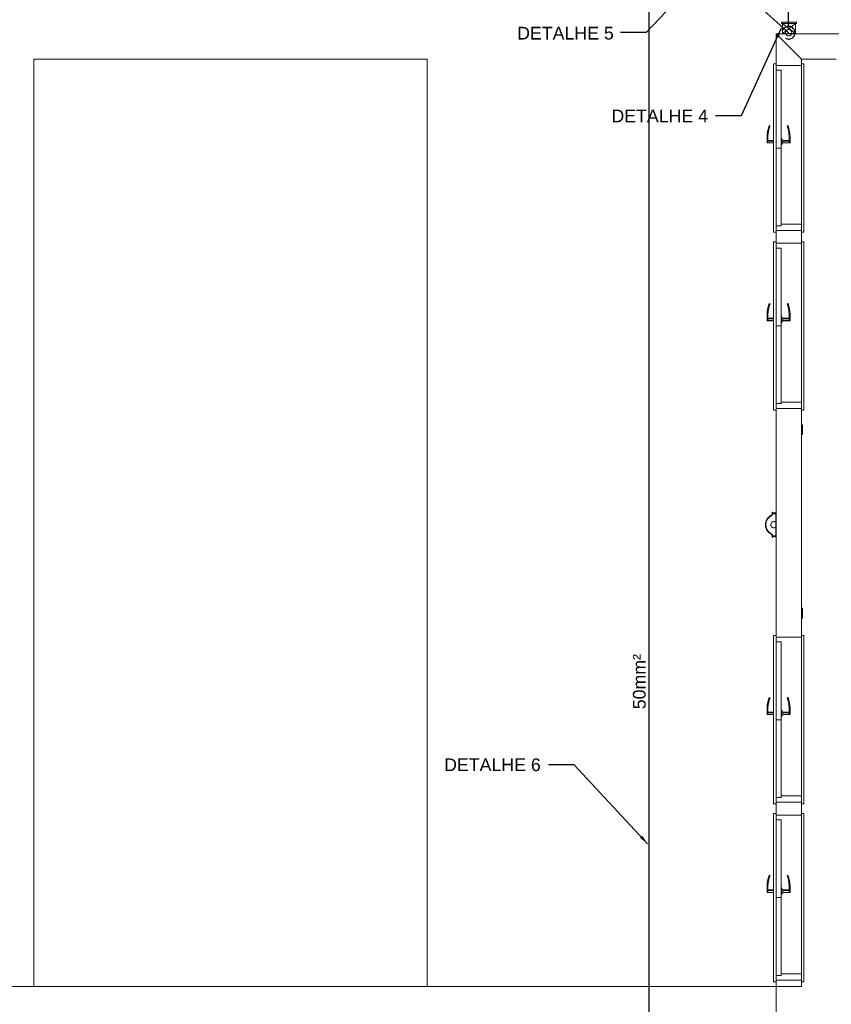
# Model space of a CAD drawing. Header units: millimetres. Extents: x 659 to 1031, y -73 to 11.
# Tile 8 of 141: x 687 to 700, y -56 to -40. Entities that reach past the tile are written whole.
import ezdxf

# ---------------------------------------------------------------- set-up
doc = ezdxf.new("R2010")
doc.units = ezdxf.units.MM
doc.header["$MEASUREMENT"] = 0
doc.linetypes.add('NULL', pattern=[0])
for name, color, linetype, lineweight in [('Caixas de passagem', 134, 'Continuous', 5), ('Cotas', 1, 'Continuous', 0), ('IFC-Elemento construtivo genérico-Contorno', 253, 'Continuous', 5), ('IFC-Elemento terminal-Contorno', 253, 'Continuous', 5), ('IFC-Laje-Contorno', 134, 'Continuous', 5), ('IFC-Parede padrão-Contorno', 44, 'Continuous', 5), ('IFC-Porta-Contorno', 142, 'Continuous', 5), ('PR-Condutos 35mm²', 210, 'Continuous', 25), ('PR-Condutos 50mm²', 30, 'Continuous', 25), ('PR-Conexões', 5, 'Continuous', 20), ('PR-Textos conduto', 7, 'Continuous', 9), ('Textos', 7, 'Continuous', 9)]:
    doc.layers.add(name, color=color, linetype=linetype, lineweight=lineweight)
doc.styles.add('Arial', font='arial.ttf')
doc.dimstyles.get("Standard").update_dxf_attribs({"dimtxt": 0.18, "dimasz": 0.18, "dimexe": 0.18, "dimexo": 0.0625, "dimgap": 0.09, "dimtad": 0, "dimtih": 1, "dimtoh": 1, "dimdec": 4, "dimzin": 0, "dimdsep": 46, "dimtxsty": 'Standard', "dimcen": 0.09, "dimadec": 0, "dimazin": 0, "dimtfac": 1, "dimtdec": 4, "dimtofl": 0, "dimtmove": 0, "dimatfit": 3, "dimfxl": 1, "dimtolj": 1, "dimtzin": 0, "dimarcsym": 0})

msp = doc.modelspace()

# ---------------------------------------------------------------- hatches: boundary and pattern name
at = {"layer": 'Caixas de passagem', "linetype": 'Continuous'}
msp.add_hatch(color=134, dxfattribs=at).paths.add_polyline_path([(699.73, -40.518), (699.49, -40.518), (699.49, -40.538), (699.51, -40.538), (699.71, -40.538), (699.73, -40.538)])

# ---------------------------------------------------------------- linework, layer by layer
at = {"layer": 'Caixas de passagem'}
for p, q in [((699.49, -40.538), (699.49, -40.518)), ((699.49, -40.518), (699.73, -40.518)), ((699.51, -40.538), (699.49, -40.538)), ((699.51, -40.698), (699.51, -40.538)), ((699.51, -40.538), (699.71, -40.538)), ((699.51, -40.698), (699.71, -40.538)), ((699.51, -40.538), (699.71, -40.698)), ((699.71, -40.538), (699.71, -40.698)), ((699.73, -40.538), (699.71, -40.538)), ((699.73, -40.518), (699.73, -40.538)), ((699.71, -40.698), (699.51, -40.698))]:
    msp.add_line(p, q, dxfattribs=at)
at = {"layer": 'IFC-Elemento construtivo genérico-Contorno', "color": 8, "lineweight": 5}
for p, q in [((699.806, -46.855), (699.822, -46.855)), ((699.822, -47.011), (699.822, -46.855)), ((699.822, -46.888), (699.823, -46.888)), ((699.823, -46.978), (699.823, -46.888)), ((699.806, -47.011), (699.822, -47.011)), ((699.822, -46.978), (699.823, -46.978)), ((699.806, -49.742), (699.822, -49.742)), ((699.822, -49.898), (699.822, -49.742)), ((699.806, -49.898), (699.822, -49.898)), ((699.822, -49.775), (699.823, -49.775)), ((699.822, -49.865), (699.823, -49.865)), ((699.823, -49.865), (699.823, -49.775))]:
    msp.add_line(p, q, dxfattribs=at)
at = {"layer": 'IFC-Elemento terminal-Contorno', "color": 8, "lineweight": 5}
for p, q in [((699.25, -48.367), (699.257, -48.353)), ((699.256, -48.372), (699.262, -48.359)), ((699.257, -48.353), (699.264, -48.339)), ((699.262, -48.359), (699.269, -48.346)), ((699.264, -48.339), (699.273, -48.326)), ((699.269, -48.346), (699.277, -48.334)), ((699.273, -48.326), (699.283, -48.314)), ((699.277, -48.334), (699.286, -48.323)), ((699.283, -48.314), (699.295, -48.303)), ((699.286, -48.323), (699.296, -48.313)), ((699.295, -48.303), (699.307, -48.293)), ((699.296, -48.313), (699.307, -48.303)), ((699.307, -48.293), (699.32, -48.285)), ((699.307, -48.303), (699.319, -48.295)), ((699.319, -48.295), (699.331, -48.287)), ((699.32, -48.285), (699.334, -48.277)), ((699.331, -48.287), (699.334, -48.284)), ((699.334, -48.277), (699.336, -48.274)), ((699.334, -48.284), (699.338, -48.281)), ((699.336, -48.274), (699.339, -48.271)), ((699.338, -48.281), (699.341, -48.277)), ((699.339, -48.271), (699.341, -48.267)), ((699.341, -48.267), (699.343, -48.264)), ((699.341, -48.277), (699.344, -48.274)), ((699.343, -48.264), (699.344, -48.26)), ((699.344, -48.243), (699.404, -48.243)), ((699.344, -48.246), (699.344, -48.243)), ((699.344, -48.246), (699.404, -48.246)), ((699.344, -48.252), (699.344, -48.246)), ((699.344, -48.252), (699.404, -48.252)), ((699.344, -48.255), (699.344, -48.252)), ((699.344, -48.255), (699.404, -48.255)), ((699.344, -48.26), (699.345, -48.256)), ((699.344, -48.274), (699.346, -48.269)), ((699.345, -48.256), (699.345, -48.255)), ((699.346, -48.229), (699.349, -48.229)), ((699.346, -48.239), (699.346, -48.229)), ((699.346, -48.243), (699.346, -48.239)), ((699.346, -48.269), (699.349, -48.265)), ((699.349, -48.229), (699.352, -48.229)), ((699.349, -48.265), (699.35, -48.26)), ((699.35, -48.26), (699.351, -48.256)), ((699.351, -48.256), (699.351, -48.255)), ((699.352, -48.237), (699.352, -48.229)), ((699.352, -48.243), (699.352, -48.237)), ((699.404, -48.246), (699.404, -48.229)), ((699.404, -48.229), (699.405, -48.229)), ((699.404, -48.246), (699.404, -48.243)), ((699.404, -48.389), (699.404, -48.246)), ((699.404, -48.252), (699.404, -48.246)), ((699.404, -48.255), (699.404, -48.252)), ((699.405, -48.229), (699.406, -48.229)), ((699.238, -48.429), (699.239, -48.413)), ((699.238, -48.429), (699.239, -48.444)), ((699.238, -48.429), (699.242, -48.429)), ((699.239, -48.413), (699.241, -48.397)), ((699.239, -48.444), (699.241, -48.46)), ((699.241, -48.397), (699.245, -48.382)), ((699.241, -48.46), (699.245, -48.475)), ((699.242, -48.429), (699.246, -48.429)), ((699.245, -48.382), (699.25, -48.367)), ((699.245, -48.475), (699.25, -48.49)), ((699.246, -48.429), (699.247, -48.414)), ((699.246, -48.429), (699.247, -48.443)), ((699.247, -48.414), (699.248, -48.4)), ((699.247, -48.443), (699.248, -48.457)), ((699.248, -48.4), (699.252, -48.386)), ((699.248, -48.457), (699.252, -48.471)), ((699.25, -48.49), (699.257, -48.504)), ((699.252, -48.386), (699.256, -48.372)), ((699.252, -48.471), (699.256, -48.485)), ((699.256, -48.485), (699.262, -48.498)), ((699.257, -48.504), (699.264, -48.518)), ((699.262, -48.498), (699.269, -48.511)), ((699.269, -48.511), (699.277, -48.523)), ((699.324, -48.429), (699.325, -48.419)), ((699.324, -48.429), (699.325, -48.439)), ((699.325, -48.419), (699.328, -48.409)), ((699.325, -48.439), (699.328, -48.448)), ((699.328, -48.409), (699.332, -48.4)), ((699.328, -48.448), (699.332, -48.457)), ((699.332, -48.4), (699.339, -48.393)), ((699.332, -48.457), (699.339, -48.465)), ((699.339, -48.393), (699.347, -48.386)), ((699.339, -48.465), (699.347, -48.471)), ((699.347, -48.386), (699.356, -48.382)), ((699.347, -48.471), (699.356, -48.475)), ((699.356, -48.382), (699.366, -48.379)), ((699.356, -48.475), (699.366, -48.478)), ((699.366, -48.379), (699.376, -48.379)), ((699.366, -48.478), (699.376, -48.479)), ((699.376, -48.379), (699.385, -48.38)), ((699.376, -48.479), (699.385, -48.477)), ((699.385, -48.38), (699.395, -48.383)), ((699.385, -48.477), (699.395, -48.474)), ((699.395, -48.383), (699.404, -48.389)), ((699.395, -48.474), (699.404, -48.469)), ((699.404, -48.611), (699.404, -48.389)), ((699.404, -48.469), (699.404, -48.389)), ((699.264, -48.518), (699.273, -48.531)), ((699.273, -48.531), (699.283, -48.543)), ((699.277, -48.523), (699.286, -48.534)), ((699.283, -48.543), (699.295, -48.554)), ((699.286, -48.534), (699.296, -48.544)), ((699.295, -48.554), (699.307, -48.564)), ((699.296, -48.544), (699.307, -48.554)), ((699.307, -48.554), (699.319, -48.562)), ((699.307, -48.564), (699.32, -48.572)), ((699.319, -48.562), (699.331, -48.57)), ((699.32, -48.572), (699.334, -48.58)), ((699.331, -48.57), (699.334, -48.573)), ((699.334, -48.573), (699.338, -48.576)), ((699.334, -48.58), (699.336, -48.583)), ((699.336, -48.583), (699.339, -48.586)), ((699.338, -48.576), (699.341, -48.58)), ((699.339, -48.586), (699.341, -48.59)), ((699.341, -48.58), (699.344, -48.584)), ((699.341, -48.59), (699.343, -48.593)), ((699.343, -48.593), (699.344, -48.597)), ((699.344, -48.584), (699.346, -48.588)), ((699.344, -48.597), (699.345, -48.601)), ((699.344, -48.603), (699.404, -48.603)), ((699.344, -48.606), (699.344, -48.603)), ((699.344, -48.606), (699.404, -48.606)), ((699.344, -48.612), (699.344, -48.606)), ((699.344, -48.612), (699.404, -48.612)), ((699.344, -48.615), (699.344, -48.612)), ((699.344, -48.615), (699.404, -48.615)), ((699.345, -48.601), (699.345, -48.603)), ((699.346, -48.588), (699.349, -48.592)), ((699.346, -48.619), (699.346, -48.615)), ((699.346, -48.629), (699.346, -48.619)), ((699.346, -48.629), (699.349, -48.629)), ((699.349, -48.592), (699.35, -48.597)), ((699.349, -48.629), (699.352, -48.629)), ((699.35, -48.597), (699.351, -48.601)), ((699.351, -48.601), (699.351, -48.603)), ((699.352, -48.615), (699.352, -48.62)), ((699.352, -48.62), (699.352, -48.629)), ((699.404, -48.606), (699.404, -48.603)), ((699.404, -48.612), (699.404, -48.606)), ((699.404, -48.629), (699.404, -48.611)), ((699.404, -48.615), (699.404, -48.612)), ((699.404, -48.629), (699.405, -48.629)), ((699.405, -48.629), (699.406, -48.629))]:
    msp.add_line(p, q, dxfattribs=at)
at = {"layer": 'IFC-Laje-Contorno', "color": 8, "lineweight": 5}
for p, q in [((687.719, -55.699), (687.719, -41.099)), ((687.719, -41.099), (693.91, -41.099)), ((693.91, -55.699), (693.91, -41.099)), ((699.406, -41.275), (699.406, -41.199)), ((699.406, -44.075), (699.406, -43.999)), ((699.406, -47.352), (699.406, -46.623)), ((699.406, -50.175), (699.406, -49.852)), ((699.406, -53.075), (699.406, -52.999)), ((699.406, -56.099), (699.406, -55.699))]:
    msp.add_line(p, q, dxfattribs=at)
at = {"layer": 'IFC-Parede padrão-Contorno', "color": 8, "lineweight": 5}
for p, q in [((699.406, -40.699), (700.198, -40.699)), ((699.406, -41.187), (699.406, -40.699)), ((699.406, -40.699), (699.646, -40.939)), ((700.198, -40.699), (700.707, -40.699)), ((699.646, -40.939), (699.806, -41.099)), ((699.406, -41.199), (699.415, -41.199)), ((699.415, -41.199), (699.806, -41.199)), ((699.806, -41.099), (700.355, -41.099)), ((699.806, -41.175), (699.806, -41.099)), ((699.406, -43.994), (699.406, -43.799)), ((699.806, -43.975), (699.806, -43.823)), ((699.406, -43.999), (699.415, -43.999)), ((699.415, -43.999), (699.806, -43.999)), ((699.406, -50.115), (699.406, -46.599)), ((699.806, -50.115), (699.806, -46.623)), ((699.406, -50.199), (699.406, -50.115)), ((699.406, -50.199), (699.415, -50.199)), ((699.415, -50.199), (699.806, -50.199)), ((699.806, -50.175), (699.806, -50.115)), ((699.406, -52.994), (699.406, -52.799)), ((699.806, -52.975), (699.806, -52.823)), ((699.406, -52.999), (699.415, -52.999)), ((699.415, -52.999), (699.806, -52.999)), ((699.406, -55.659), (699.406, -55.599)), ((699.806, -55.659), (699.806, -55.623)), ((687.272, -55.699), (699.406, -55.699)), ((699.406, -55.699), (699.406, -55.659)), ((699.406, -55.699), (699.566, -55.699)), ((699.406, -56.035), (699.406, -55.699)), ((699.566, -55.699), (699.806, -55.699)), ((699.806, -55.699), (699.806, -55.659))]:
    msp.add_line(p, q, dxfattribs=at)
at = {"layer": 'IFC-Porta-Contorno', "color": 8, "lineweight": 5}
for p, q in [((699.368, -43.823), (699.368, -41.175)), ((699.368, -41.175), (699.406, -41.175)), ((699.406, -43.823), (699.406, -41.175)), ((699.806, -43.823), (699.806, -41.175)), ((699.806, -41.175), (699.844, -41.175)), ((699.844, -43.823), (699.844, -41.175)), ((699.406, -41.275), (699.486, -41.275)), ((699.406, -41.275), (699.406, -41.275)), ((699.486, -42.492), (699.486, -41.275)), ((699.291, -42.164), (699.297, -42.148)), ((699.297, -42.148), (699.311, -42.152)), ((699.305, -42.168), (699.311, -42.152)), ((699.581, -42.152), (699.594, -42.148)), ((699.581, -42.152), (699.586, -42.168)), ((699.594, -42.148), (699.6, -42.164)), ((699.264, -42.322), (699.268, -42.268)), ((699.268, -42.268), (699.278, -42.216)), ((699.278, -42.216), (699.291, -42.164)), ((699.278, -42.322), (699.282, -42.27)), ((699.282, -42.27), (699.291, -42.219)), ((699.291, -42.219), (699.305, -42.168)), ((699.586, -42.168), (699.6, -42.219)), ((699.6, -42.164), (699.614, -42.216)), ((699.6, -42.219), (699.609, -42.27)), ((699.609, -42.27), (699.614, -42.322)), ((699.614, -42.216), (699.623, -42.268)), ((699.623, -42.268), (699.628, -42.322)), ((699.264, -42.349), (699.264, -42.322)), ((699.264, -42.349), (699.278, -42.349)), ((699.264, -42.399), (699.264, -42.349)), ((699.264, -42.409), (699.264, -42.399)), ((699.264, -42.416), (699.264, -42.409)), ((699.264, -42.416), (699.278, -42.416)), ((699.264, -42.419), (699.264, -42.416)), ((699.264, -42.419), (699.278, -42.419)), ((699.278, -42.349), (699.278, -42.322)), ((699.278, -42.399), (699.278, -42.349)), ((699.278, -42.379), (699.368, -42.379)), ((699.278, -42.389), (699.368, -42.389)), ((699.278, -42.409), (699.278, -42.399)), ((699.278, -42.416), (699.278, -42.409)), ((699.278, -42.416), (699.368, -42.416)), ((699.278, -42.419), (699.278, -42.416)), ((699.278, -42.419), (699.368, -42.419)), ((699.486, -42.342), (699.492, -42.342)), ((699.486, -42.456), (699.492, -42.456)), ((699.492, -42.456), (699.492, -42.342)), ((699.492, -42.355), (699.5, -42.359)), ((699.492, -42.373), (699.512, -42.375)), ((699.492, -42.425), (699.512, -42.423)), ((699.492, -42.443), (699.5, -42.439)), ((699.5, -42.364), (699.5, -42.359)), ((699.5, -42.373), (699.5, -42.359)), ((699.5, -42.373), (699.5, -42.364)), ((699.5, -42.373), (699.5, -42.364)), ((699.5, -42.433), (699.5, -42.424)), ((699.5, -42.439), (699.5, -42.424)), ((699.5, -42.433), (699.5, -42.424)), ((699.512, -42.378), (699.512, -42.375)), ((699.512, -42.379), (699.512, -42.375)), ((699.512, -42.387), (699.512, -42.378)), ((699.512, -42.381), (699.512, -42.378)), ((699.512, -42.379), (699.614, -42.379)), ((699.512, -42.389), (699.512, -42.381)), ((699.512, -42.399), (699.512, -42.387)), ((699.512, -42.389), (699.614, -42.389)), ((699.512, -42.411), (699.512, -42.399)), ((699.512, -42.416), (699.512, -42.409)), ((699.512, -42.419), (699.512, -42.411)), ((699.512, -42.416), (699.614, -42.416)), ((699.512, -42.419), (699.512, -42.419)), ((699.512, -42.423), (699.512, -42.419)), ((699.512, -42.419), (699.614, -42.419)), ((699.614, -42.349), (699.614, -42.322)), ((699.614, -42.399), (699.614, -42.349)), ((699.614, -42.349), (699.628, -42.349)), ((699.614, -42.409), (699.614, -42.399)), ((699.614, -42.416), (699.614, -42.409)), ((699.614, -42.416), (699.628, -42.416)), ((699.614, -42.419), (699.628, -42.419)), ((699.628, -42.349), (699.628, -42.322)), ((699.628, -42.399), (699.628, -42.349)), ((699.628, -42.409), (699.628, -42.399)), ((699.628, -42.416), (699.628, -42.409)), ((699.628, -42.419), (699.628, -42.416)), ((699.406, -42.499), (699.485, -42.499)), ((699.485, -42.499), (699.486, -42.499)), ((699.486, -42.499), (699.486, -42.492)), ((699.486, -42.506), (699.486, -42.499)), ((699.486, -43.723), (699.486, -42.506)), ((699.486, -43.699), (699.806, -43.699)), ((699.368, -43.823), (699.406, -43.823)), ((699.406, -43.723), (699.486, -43.723)), ((699.406, -43.799), (699.806, -43.799)), ((699.806, -43.823), (699.844, -43.823)), ((699.368, -46.623), (699.368, -43.975)), ((699.368, -43.975), (699.406, -43.975)), ((699.406, -46.623), (699.406, -43.975)), ((699.806, -46.623), (699.806, -43.975)), ((699.806, -43.975), (699.844, -43.975)), ((699.844, -46.623), (699.844, -43.975)), ((699.406, -44.075), (699.486, -44.075)), ((699.406, -44.075), (699.406, -44.075)), ((699.486, -45.292), (699.486, -44.075)), ((699.291, -44.964), (699.297, -44.948)), ((699.297, -44.948), (699.311, -44.952)), ((699.581, -44.952), (699.594, -44.948)), ((699.594, -44.948), (699.6, -44.964)), ((699.264, -45.122), (699.268, -45.068)), ((699.268, -45.068), (699.278, -45.016)), ((699.278, -45.016), (699.291, -44.964)), ((699.278, -45.122), (699.282, -45.07)), ((699.282, -45.07), (699.291, -45.019)), ((699.291, -45.019), (699.305, -44.968)), ((699.305, -44.968), (699.311, -44.952)), ((699.581, -44.952), (699.586, -44.968)), ((699.586, -44.968), (699.6, -45.019)), ((699.6, -44.964), (699.614, -45.016)), ((699.6, -45.019), (699.609, -45.07)), ((699.609, -45.07), (699.614, -45.122)), ((699.614, -45.016), (699.623, -45.068)), ((699.623, -45.068), (699.628, -45.122)), ((699.264, -45.149), (699.264, -45.122)), ((699.264, -45.199), (699.264, -45.149)), ((699.264, -45.149), (699.278, -45.149)), ((699.264, -45.209), (699.264, -45.199)), ((699.264, -45.216), (699.264, -45.209)), ((699.264, -45.216), (699.278, -45.216)), ((699.264, -45.219), (699.264, -45.216)), ((699.264, -45.219), (699.278, -45.219)), ((699.278, -45.149), (699.278, -45.122)), ((699.278, -45.199), (699.278, -45.149)), ((699.278, -45.179), (699.368, -45.179)), ((699.278, -45.189), (699.368, -45.189)), ((699.278, -45.209), (699.278, -45.199)), ((699.278, -45.216), (699.278, -45.209)), ((699.278, -45.216), (699.368, -45.216)), ((699.278, -45.219), (699.278, -45.216)), ((699.278, -45.219), (699.368, -45.219)), ((699.486, -45.142), (699.492, -45.142)), ((699.486, -45.256), (699.492, -45.256)), ((699.492, -45.256), (699.492, -45.142)), ((699.492, -45.155), (699.5, -45.159)), ((699.492, -45.173), (699.512, -45.175)), ((699.492, -45.225), (699.512, -45.223)), ((699.492, -45.243), (699.5, -45.239)), ((699.5, -45.164), (699.5, -45.159)), ((699.5, -45.173), (699.5, -45.159)), ((699.5, -45.173), (699.5, -45.164)), ((699.5, -45.173), (699.5, -45.164)), ((699.5, -45.233), (699.5, -45.224)), ((699.5, -45.239), (699.5, -45.224)), ((699.5, -45.233), (699.5, -45.224)), ((699.512, -45.178), (699.512, -45.175)), ((699.512, -45.179), (699.512, -45.175)), ((699.512, -45.187), (699.512, -45.178)), ((699.512, -45.181), (699.512, -45.178)), ((699.512, -45.179), (699.614, -45.179)), ((699.512, -45.189), (699.512, -45.181)), ((699.512, -45.199), (699.512, -45.187)), ((699.512, -45.189), (699.614, -45.189)), ((699.512, -45.211), (699.512, -45.199)), ((699.512, -45.216), (699.512, -45.209)), ((699.512, -45.219), (699.512, -45.211)), ((699.512, -45.216), (699.614, -45.216)), ((699.512, -45.219), (699.512, -45.219)), ((699.512, -45.223), (699.512, -45.219)), ((699.512, -45.219), (699.614, -45.219)), ((699.614, -45.149), (699.614, -45.122)), ((699.614, -45.149), (699.628, -45.149)), ((699.614, -45.199), (699.614, -45.149)), ((699.614, -45.209), (699.614, -45.199)), ((699.614, -45.216), (699.614, -45.209)), ((699.614, -45.216), (699.628, -45.216)), ((699.614, -45.219), (699.628, -45.219)), ((699.628, -45.149), (699.628, -45.122)), ((699.628, -45.199), (699.628, -45.149)), ((699.628, -45.209), (699.628, -45.199)), ((699.628, -45.216), (699.628, -45.209)), ((699.628, -45.219), (699.628, -45.216)), ((699.406, -45.299), (699.485, -45.299)), ((699.485, -45.299), (699.486, -45.299)), ((699.486, -45.299), (699.486, -45.292)), ((699.486, -45.306), (699.486, -45.299)), ((699.486, -46.523), (699.486, -45.306)), ((699.486, -46.499), (699.806, -46.499)), ((699.368, -46.623), (699.406, -46.623)), ((699.406, -46.523), (699.486, -46.523)), ((699.406, -46.599), (699.806, -46.599)), ((699.806, -46.623), (699.844, -46.623)), ((699.368, -52.823), (699.368, -50.175)), ((699.368, -50.175), (699.406, -50.175)), ((699.406, -52.823), (699.406, -50.175)), ((699.806, -52.823), (699.806, -50.175)), ((699.806, -50.175), (699.844, -50.175)), ((699.844, -52.823), (699.844, -50.175)), ((699.406, -50.275), (699.486, -50.275)), ((699.406, -50.275), (699.406, -50.275)), ((699.486, -51.492), (699.486, -50.275)), ((699.291, -51.164), (699.297, -51.148)), ((699.297, -51.148), (699.311, -51.152)), ((699.581, -51.152), (699.594, -51.148)), ((699.594, -51.148), (699.6, -51.164)), ((699.264, -51.322), (699.268, -51.268)), ((699.268, -51.268), (699.278, -51.216)), ((699.278, -51.216), (699.291, -51.164)), ((699.278, -51.322), (699.282, -51.27)), ((699.282, -51.27), (699.291, -51.219)), ((699.291, -51.219), (699.305, -51.168)), ((699.305, -51.168), (699.311, -51.152)), ((699.581, -51.152), (699.586, -51.168)), ((699.586, -51.168), (699.6, -51.219)), ((699.6, -51.164), (699.614, -51.216)), ((699.6, -51.219), (699.609, -51.27)), ((699.609, -51.27), (699.614, -51.322)), ((699.614, -51.216), (699.623, -51.268)), ((699.623, -51.268), (699.628, -51.322)), ((699.264, -51.349), (699.264, -51.322)), ((699.264, -51.349), (699.278, -51.349)), ((699.264, -51.399), (699.264, -51.349)), ((699.264, -51.409), (699.264, -51.399)), ((699.264, -51.416), (699.264, -51.409)), ((699.264, -51.416), (699.278, -51.416)), ((699.264, -51.419), (699.264, -51.416)), ((699.264, -51.419), (699.278, -51.419)), ((699.278, -51.349), (699.278, -51.322)), ((699.278, -51.399), (699.278, -51.349)), ((699.278, -51.379), (699.368, -51.379)), ((699.278, -51.389), (699.368, -51.389)), ((699.278, -51.409), (699.278, -51.399)), ((699.278, -51.416), (699.278, -51.409)), ((699.278, -51.416), (699.368, -51.416)), ((699.278, -51.419), (699.278, -51.416)), ((699.278, -51.419), (699.368, -51.419)), ((699.486, -51.342), (699.492, -51.342)), ((699.486, -51.456), (699.492, -51.456)), ((699.492, -51.456), (699.492, -51.342)), ((699.492, -51.355), (699.5, -51.359)), ((699.492, -51.373), (699.512, -51.375)), ((699.492, -51.425), (699.512, -51.423)), ((699.492, -51.443), (699.5, -51.439)), ((699.5, -51.364), (699.5, -51.359)), ((699.5, -51.373), (699.5, -51.359)), ((699.5, -51.373), (699.5, -51.364)), ((699.5, -51.373), (699.5, -51.364)), ((699.5, -51.433), (699.5, -51.424)), ((699.5, -51.439), (699.5, -51.424)), ((699.5, -51.433), (699.5, -51.424)), ((699.512, -51.378), (699.512, -51.375)), ((699.512, -51.379), (699.512, -51.375)), ((699.512, -51.387), (699.512, -51.378)), ((699.512, -51.381), (699.512, -51.378)), ((699.512, -51.379), (699.614, -51.379)), ((699.512, -51.389), (699.512, -51.381)), ((699.512, -51.399), (699.512, -51.387)), ((699.512, -51.389), (699.614, -51.389)), ((699.512, -51.411), (699.512, -51.399)), ((699.512, -51.416), (699.512, -51.409)), ((699.512, -51.419), (699.512, -51.411)), ((699.512, -51.416), (699.614, -51.416)), ((699.512, -51.419), (699.512, -51.419)), ((699.512, -51.423), (699.512, -51.419)), ((699.512, -51.419), (699.614, -51.419)), ((699.614, -51.349), (699.614, -51.322)), ((699.614, -51.399), (699.614, -51.349)), ((699.614, -51.349), (699.628, -51.349)), ((699.614, -51.409), (699.614, -51.399)), ((699.614, -51.416), (699.614, -51.409)), ((699.614, -51.416), (699.628, -51.416)), ((699.614, -51.419), (699.628, -51.419)), ((699.628, -51.349), (699.628, -51.322)), ((699.628, -51.399), (699.628, -51.349)), ((699.628, -51.409), (699.628, -51.399)), ((699.628, -51.416), (699.628, -51.409)), ((699.628, -51.419), (699.628, -51.416)), ((699.406, -51.499), (699.485, -51.499)), ((699.485, -51.499), (699.486, -51.499)), ((699.486, -51.499), (699.486, -51.492)), ((699.486, -51.506), (699.486, -51.499)), ((699.486, -52.723), (699.486, -51.506)), ((699.486, -52.699), (699.806, -52.699)), ((699.368, -52.823), (699.406, -52.823)), ((699.406, -52.723), (699.486, -52.723)), ((699.406, -52.799), (699.806, -52.799)), ((699.806, -52.823), (699.844, -52.823)), ((699.368, -55.623), (699.368, -52.975)), ((699.368, -52.975), (699.406, -52.975)), ((699.406, -55.623), (699.406, -52.975)), ((699.806, -55.623), (699.806, -52.975)), ((699.806, -52.975), (699.844, -52.975)), ((699.844, -55.623), (699.844, -52.975)), ((699.406, -53.075), (699.486, -53.075)), ((699.406, -53.075), (699.406, -53.075)), ((699.486, -54.292), (699.486, -53.075)), ((699.264, -54.122), (699.268, -54.068)), ((699.268, -54.068), (699.278, -54.016)), ((699.278, -54.016), (699.291, -53.964)), ((699.278, -54.122), (699.282, -54.07)), ((699.282, -54.07), (699.291, -54.019)), ((699.291, -53.964), (699.297, -53.948)), ((699.291, -54.019), (699.305, -53.968)), ((699.297, -53.948), (699.311, -53.952)), ((699.305, -53.968), (699.311, -53.952)), ((699.581, -53.952), (699.594, -53.948)), ((699.581, -53.952), (699.586, -53.968)), ((699.586, -53.968), (699.6, -54.019)), ((699.594, -53.948), (699.6, -53.964)), ((699.6, -53.964), (699.614, -54.016)), ((699.6, -54.019), (699.609, -54.07)), ((699.609, -54.07), (699.614, -54.122)), ((699.614, -54.016), (699.623, -54.068)), ((699.623, -54.068), (699.628, -54.122)), ((699.264, -54.149), (699.264, -54.122)), ((699.264, -54.149), (699.278, -54.149)), ((699.264, -54.199), (699.264, -54.149)), ((699.264, -54.209), (699.264, -54.199)), ((699.264, -54.216), (699.264, -54.209)), ((699.264, -54.216), (699.278, -54.216)), ((699.264, -54.219), (699.264, -54.216)), ((699.264, -54.219), (699.278, -54.219)), ((699.278, -54.149), (699.278, -54.122)), ((699.278, -54.199), (699.278, -54.149)), ((699.278, -54.179), (699.368, -54.179)), ((699.278, -54.189), (699.368, -54.189)), ((699.278, -54.209), (699.278, -54.199)), ((699.278, -54.216), (699.278, -54.209)), ((699.278, -54.216), (699.368, -54.216)), ((699.278, -54.219), (699.278, -54.216)), ((699.278, -54.219), (699.368, -54.219)), ((699.486, -54.142), (699.492, -54.142)), ((699.492, -54.256), (699.492, -54.142)), ((699.492, -54.155), (699.5, -54.159)), ((699.492, -54.173), (699.512, -54.175)), ((699.492, -54.225), (699.512, -54.223)), ((699.492, -54.243), (699.5, -54.239)), ((699.5, -54.164), (699.5, -54.159)), ((699.5, -54.173), (699.5, -54.159)), ((699.5, -54.173), (699.5, -54.164)), ((699.5, -54.173), (699.5, -54.164)), ((699.5, -54.233), (699.5, -54.224)), ((699.5, -54.239), (699.5, -54.224)), ((699.5, -54.233), (699.5, -54.224)), ((699.512, -54.178), (699.512, -54.175)), ((699.512, -54.179), (699.512, -54.175)), ((699.512, -54.187), (699.512, -54.178)), ((699.512, -54.181), (699.512, -54.178)), ((699.512, -54.179), (699.614, -54.179)), ((699.512, -54.189), (699.512, -54.181)), ((699.512, -54.199), (699.512, -54.187)), ((699.512, -54.189), (699.614, -54.189)), ((699.512, -54.211), (699.512, -54.199)), ((699.512, -54.216), (699.512, -54.209)), ((699.512, -54.219), (699.512, -54.211)), ((699.512, -54.216), (699.614, -54.216)), ((699.512, -54.219), (699.512, -54.219)), ((699.512, -54.223), (699.512, -54.219)), ((699.512, -54.219), (699.614, -54.219)), ((699.614, -54.149), (699.614, -54.122)), ((699.614, -54.149), (699.628, -54.149)), ((699.614, -54.199), (699.614, -54.149)), ((699.614, -54.209), (699.614, -54.199)), ((699.614, -54.216), (699.614, -54.209)), ((699.614, -54.216), (699.628, -54.216)), ((699.614, -54.219), (699.628, -54.219)), ((699.628, -54.149), (699.628, -54.122)), ((699.628, -54.199), (699.628, -54.149)), ((699.628, -54.209), (699.628, -54.199)), ((699.628, -54.216), (699.628, -54.209)), ((699.628, -54.219), (699.628, -54.216)), ((699.406, -54.299), (699.485, -54.299)), ((699.485, -54.299), (699.486, -54.299)), ((699.486, -54.256), (699.492, -54.256)), ((699.486, -54.299), (699.486, -54.292)), ((699.486, -54.306), (699.486, -54.299)), ((699.486, -55.523), (699.486, -54.306)), ((699.368, -55.623), (699.406, -55.623)), ((699.406, -55.523), (699.486, -55.523)), ((699.406, -55.599), (699.806, -55.599)), ((699.486, -55.499), (699.806, -55.499)), ((699.806, -55.623), (699.844, -55.623))]:
    msp.add_line(p, q, dxfattribs=at)
at = {"layer": 'PR-Condutos 35mm²'}
for p, q in [((697.48, -38.766), (699.53, -40.618)), ((699.605, -40.684), (699.604, -40.685))]:
    msp.add_line(p, q, dxfattribs=at)
for points in [[(699.604, -40.585), (699.604, -40.235)], [(699.555, -40.77), (699.569, -40.777), (699.584, -40.782), (699.599, -40.784), (699.614, -40.783), (699.63, -40.781), (699.644, -40.776), (699.658, -40.768), (699.67, -40.759), (699.681, -40.748), (699.69, -40.735), (699.697, -40.722), (699.702, -40.707), (699.704, -40.692), (699.704, -40.676), (699.702, -40.661), (699.697, -40.646), (699.69, -40.632), (699.681, -40.62), (699.67, -40.608), (699.658, -40.599), (699.644, -40.592), (699.63, -40.587), (699.614, -40.584), (699.599, -40.584), (699.584, -40.586), (699.569, -40.59), (699.555, -40.597)]]:
    msp.add_lwpolyline(points, dxfattribs=at)
at = {"layer": 'PR-Condutos 50mm²'}
msp.add_line((697.406, -62.999), (697.406, -38.799), dxfattribs=at)
at = {"layer": 'PR-Conexões'}
for p, q in [((699.497, -40.655), (699.564, -40.581)), ((699.604, -40.685), (699.53, -40.618))]:
    msp.add_line(p, q, dxfattribs=at)
msp.add_circle((699.604, -40.685), 0.05, dxfattribs=at)
msp.add_circle((699.604, -40.685), 0.05, dxfattribs=at)
msp.add_circle((699.604, -40.685), 0.05, dxfattribs=at)
msp.add_circle((699.604, -40.685), 0.05, dxfattribs=at)
msp.add_circle((699.604, -40.685), 0.05, dxfattribs=at)

# ---------------------------------------------------------------- texts
at = {"layer": 'PR-Textos conduto', "linetype": 'NULL', "insert": (697.355, -50.899), "char_height": 0.2, "width": 1.73841, "attachment_point": 8, "rotation": 90.0002, "line_spacing_factor": 0.6, "style": 'Arial'}
msp.add_mtext('50mm²', dxfattribs=at)
at = {"layer": 'Textos', "linetype": 'NULL', "char_height": 0.2, "width": 3.1461, "attachment_point": 6, "line_spacing_factor": 0.9, "style": 'Arial'}
for s, insert in [('DETALHE 5', (696.851, -40.692)), ('DETALHE 4', (698.335, -41.994)), ('DETALHE 6', (695.701, -52.209))]:
    msp.add_mtext(s, dxfattribs=dict(at, insert=insert))

# ---------------------------------------------------------------- leaders
at = {"layer": 'Cotas'}
for points in [[(698.384, -39.604), (697.363, -40.68), (696.959, -40.68)], [(699.489, -40.613), (698.859, -41.994), (698.455, -41.994)], [(697.384, -53.452), (696.225, -52.209), (695.821, -52.209)]]:
    msp.add_leader(points, dimstyle='Standard', override={"dimasz": 0.15}, dxfattribs=at)

doc.saveas('drawing.dxf')
